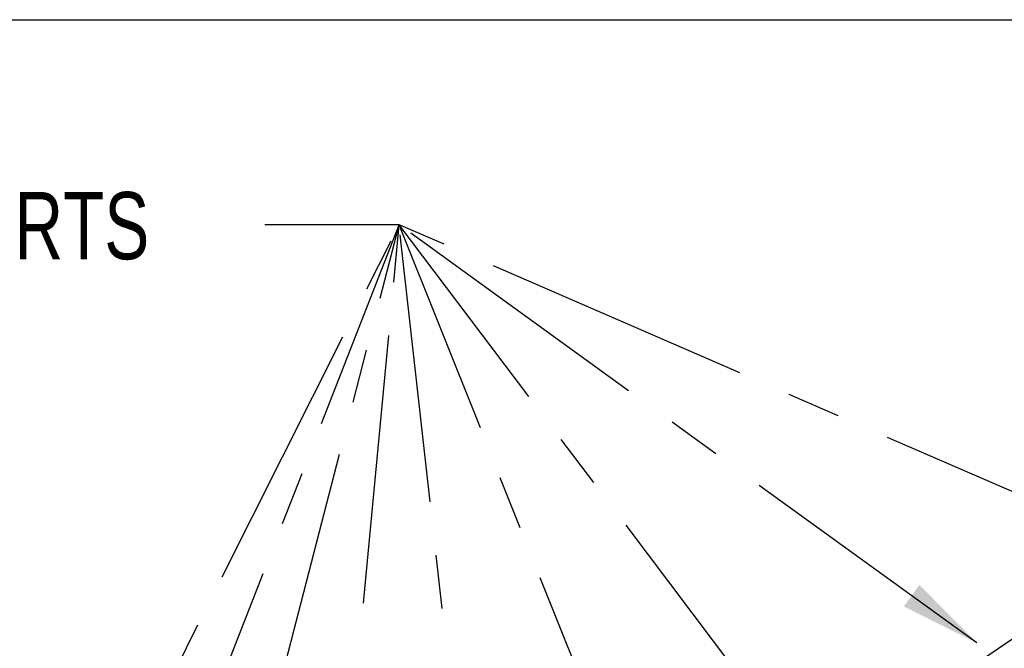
# Model space of a CAD drawing. Header units: inches. Extents: x 0 to 11, y 0 to 8.5.
# Tile 22 of 23: x 7.9 to 9.8, y 7.3 to 8.5. Entities that reach past the tile are written whole.
import ezdxf

# ---------------------------------------------------------------- set-up
doc = ezdxf.new("R2010")
doc.units = ezdxf.units.IN
doc.header["$MEASUREMENT"] = 0
doc.linetypes.add('CENTERX2', pattern=[0.8, 0.5, -0.1, 0.1, -0.1])
doc.layers.add('TEXT', color=140, linetype='Continuous', lineweight=25)
doc.styles.add('SLDTEXTSTYLE0', font='TXT', dxfattribs={"width": 0.75})
doc.dimstyles.new('SLDDIMSTYLE0', dxfattribs={"dimtxt": 0.18, "dimasz": 0.15, "dimexe": 0, "dimexo": 0.0625, "dimgap": 0, "dimtad": 0, "dimtih": 1, "dimtoh": 1, "dimdec": 0, "dimrnd": 1e-09, "dimzin": 0, "dimdsep": 46, "dimtxsty": 'Standard', "dimsah": 1, "dimcen": 0.09, "dimadec": 0, "dimazin": 0, "dimtfac": 0.15, "dimtdec": 0, "dimtofl": 0, "dimtmove": 0, "dimatfit": 3, "dimfxl": 0, "dimfrac": 2, "dimtolj": 1, "dimtzin": 0, "dimarcsym": 0})

msp = doc.modelspace()

# ---------------------------------------------------------------- linework, layer by layer
at = {"color": 7, "linetype": 'Continuous'}
msp.add_line((0.0001, 8.5001), (11.0001, 8.5001), dxfattribs=at)
msp.add_line((9.7686, 7.3497), (9.6197, 7.2494))

# ---------------------------------------------------------------- texts
at = {"layer": 'TEXT', "linetype": 'CENTERX2', "lineweight": 18, "insert": (6.7035, 8.1795), "char_height": 0.125, "attachment_point": 1, "style": 'SLDTEXTSTYLE0'}
msp.add_mtext('SLEEVE BORE INSERTS', dxfattribs=at)

# ---------------------------------------------------------------- leaders
at = {"layer": 'TEXT', "linetype": 'CENTERX2', "lineweight": 18}
for points in [[(7.5763, 6.0341), (8.6247, 8.1188), (8.3747, 8.1188)], [(7.8983, 6.2589), (8.6247, 8.1188), (8.3747, 8.1188)], [(8.1871, 6.4337), (8.6247, 8.1188), (8.3747, 8.1188)], [(9.6997, 7.3408), (8.6247, 8.1188), (8.3747, 8.1188)], [(8.4827, 6.6183), (8.6247, 8.1188), (8.3747, 8.1188)], [(8.7714, 6.8083), (8.6247, 8.1188), (8.3747, 8.1188)], [(9.0726, 6.9979), (8.6247, 8.1188), (8.3747, 8.1188)], [(9.3481, 7.1606), (8.6247, 8.1188), (8.3747, 8.1188)], [(9.9919, 7.5237), (8.6247, 8.1188), (8.3747, 8.1188)]]:
    msp.add_leader(points, dimstyle='SLDDIMSTYLE0', dxfattribs=at)

doc.saveas('drawing.dxf')
